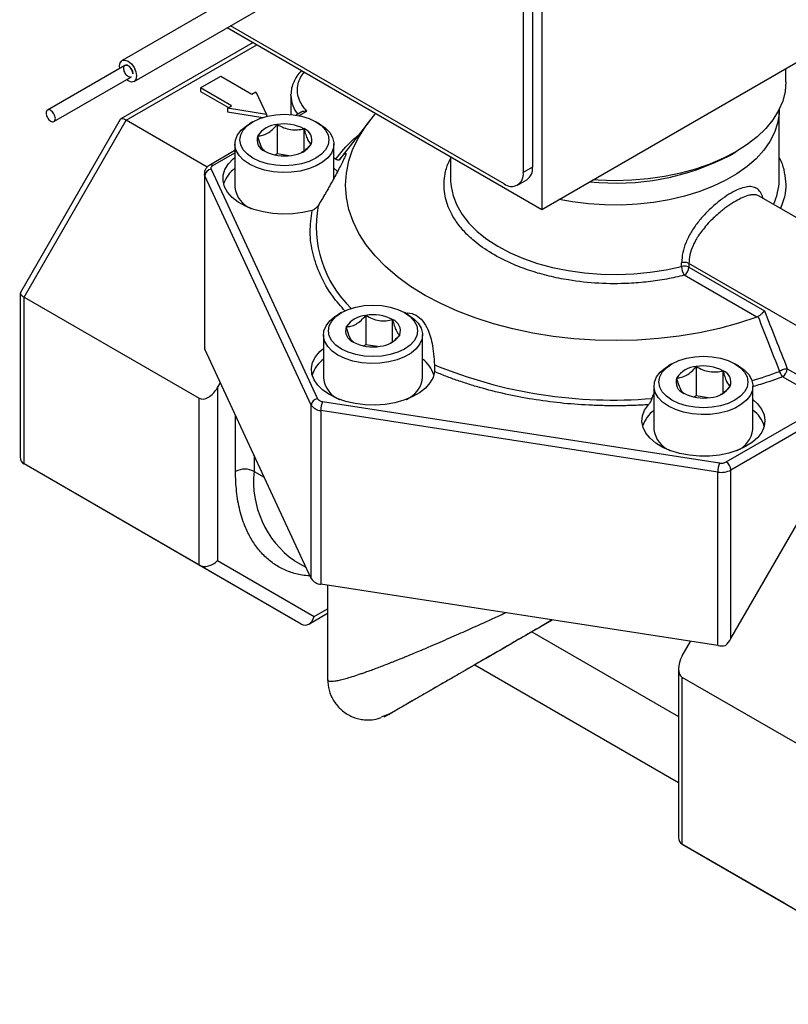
# Model space of a CAD drawing. Header units: inches. Extents: x 0.5 to 21.5, y 0.5 to 16.5.
# Tile 10 of 12: x 18.3 to 20.1, y 11.4 to 13.7. Entities that reach past the tile are written whole.
import ezdxf

# ---------------------------------------------------------------- set-up
doc = ezdxf.new("R2010")
doc.units = ezdxf.units.IN
doc.header["$LTSCALE"] = 2
doc.header["$MEASUREMENT"] = 0

msp = doc.modelspace()

# ---------------------------------------------------------------- linework, layer by layer
for p, q in [((19.5066, 14.1386), (19.5066, 13.2249)), ((19.4638, 14.1057), (19.4638, 13.3088)), ((19.485, 14.118), (19.485, 13.321)), ((19.2552, 13.9726), (18.5481, 13.5644)), ((18.5756, 13.5167), (19.2827, 13.9249)), ((19.5066, 13.2249), (20.3629, 13.7192)), ((18.7883, 13.6395), (19.5066, 13.2249)), ((19.42, 13.2835), (18.7958, 13.6438)), ((18.847, 13.6057), (18.5449, 13.4312)), ((18.5573, 13.4283), (18.8558, 13.6006)), ((18.5544, 13.5535), (18.3776, 13.4515)), ((20.0636, 13.5157), (20.0636, 13.5465)), ((18.3926, 13.4255), (18.5694, 13.5276)), ((18.7273, 13.5019), (18.7733, 13.5285)), ((18.7733, 13.5285), (18.844, 13.4877)), ((18.7981, 13.4611), (18.7273, 13.5019)), ((18.7273, 13.5019), (18.7273, 13.4938)), ((18.7273, 13.4938), (18.791, 13.457)), ((18.844, 13.4877), (18.8537, 13.4932)), ((18.8537, 13.4932), (18.8776, 13.4417)), ((18.9333, 13.485), (18.9334, 13.4874)), ((18.9333, 13.485), (18.9333, 13.4414)), ((18.7884, 13.4555), (18.7981, 13.4611)), ((18.8776, 13.4417), (18.7884, 13.4555)), ((18.7884, 13.4555), (18.7884, 13.4474)), ((18.7884, 13.4474), (18.8697, 13.4348)), ((18.8776, 13.4417), (18.8776, 13.437)), ((18.957, 13.4465), (18.9456, 13.44)), ((18.9523, 13.4388), (18.97, 13.449)), ((20.0481, 13.2928), (20.0481, 13.4512)), ((18.5437, 13.43), (18.3159, 13.0356)), ((18.3243, 13.0247), (18.5573, 13.4283)), ((18.7423, 13.3214), (18.5573, 13.4283)), ((18.8468, 13.4249), (18.8388, 13.4202)), ((18.9024, 13.4186), (18.9024, 13.3516)), ((18.9634, 13.3584), (18.9634, 13.4091)), ((18.9986, 13.4202), (18.9906, 13.4249)), ((19.1118, 13.4254), (19.0499, 13.3455)), ((18.8057, 13.3741), (18.8057, 13.2753)), ((19.0317, 13.2961), (19.0317, 13.3741)), ((18.8057, 13.3592), (18.7481, 13.3259)), ((18.7556, 13.3252), (18.8057, 13.3541)), ((18.9024, 13.3516), (18.8978, 13.3489)), ((18.9293, 13.3474), (18.9024, 13.3516)), ((19.0317, 13.3434), (19.036, 13.3398)), ((19.0499, 13.3455), (19.0441, 13.3378)), ((19.2981, 13.3453), (19.2981, 13.2928)), ((19.9351, 13.3482), (19.9493, 13.3563)), ((19.485, 13.321), (19.4638, 13.3088)), ((18.7359, 13.3064), (18.7359, 12.9104)), ((18.9798, 12.7786), (18.7369, 13.3018)), ((18.7369, 12.9057), (18.7369, 13.3018)), ((18.7514, 13.3163), (18.9942, 12.7931)), ((19.2981, 13.2928), (19.2981, 13.2895)), ((19.451, 13.2804), (19.4722, 13.2927)), ((20.0481, 13.2912), (20.0481, 13.2928)), ((20.3875, 13.0328), (20.0023, 13.2552)), ((18.8388, 13.2292), (18.8425, 13.227)), ((19.8254, 13.095), (19.8254, 13.1031)), ((20.2367, 12.8736), (19.8421, 13.1013)), ((19.8421, 13.1013), (19.8421, 13.0932)), ((19.9974, 12.979), (19.8315, 13.0748)), ((19.8421, 13.0932), (20.0143, 12.9937)), ((18.3155, 13.034), (18.3155, 12.6594)), ((18.3243, 13.0247), (18.7238, 12.7941)), ((18.3243, 12.6442), (18.3243, 13.0247)), ((19.0489, 12.9894), (19.0409, 12.9847)), ((19.1045, 12.9831), (19.1045, 12.9161)), ((19.2008, 12.9847), (19.1928, 12.9894)), ((19.1655, 12.9229), (19.1655, 12.9736)), ((19.0078, 12.9386), (19.0078, 12.8398)), ((19.2338, 12.8398), (19.2338, 12.9386)), ((19.1045, 12.9161), (19.0999, 12.9134)), ((19.1314, 12.9119), (19.1045, 12.9161)), ((18.9798, 12.3826), (18.7369, 12.9057)), ((19.8033, 12.8727), (19.7953, 12.868)), ((19.9552, 12.868), (19.9472, 12.8727)), ((19.8589, 12.8664), (19.8589, 12.7994)), ((19.9199, 12.8062), (19.9199, 12.8569)), ((20.0666, 12.8615), (20.2082, 12.7797)), ((18.7662, 12.8186), (18.7724, 12.8293)), ((20.1976, 12.7614), (20.0559, 12.8432)), ((18.7662, 12.8186), (18.7662, 12.4237)), ((19.7577, 12.7935), (19.7622, 12.8042)), ((19.7622, 12.8219), (19.7622, 12.7231)), ((19.9882, 12.7231), (19.9882, 12.8219)), ((18.7238, 12.4136), (18.7238, 12.7941)), ((19.0056, 12.7866), (19.9118, 12.6464)), ((19.0409, 12.7937), (19.0446, 12.7915)), ((19.1971, 12.7915), (19.2008, 12.7937)), ((19.8589, 12.7994), (19.8543, 12.7968)), ((19.8858, 12.7952), (19.8589, 12.7994)), ((18.9798, 12.3826), (18.9798, 12.7786)), ((19.9079, 12.6258), (19.0017, 12.766)), ((19.0017, 12.766), (19.0017, 12.3699)), ((19.9272, 12.6488), (20.1417, 12.7726)), ((18.8069, 12.6273), (18.8069, 12.755)), ((20.1445, 12.7497), (19.9378, 12.6304)), ((19.7953, 12.677), (19.799, 12.6748)), ((19.9515, 12.6748), (19.9552, 12.677)), ((18.8493, 12.6636), (18.8493, 12.6273)), ((18.7238, 12.4136), (18.3243, 12.6442)), ((18.5573, 12.5096), (18.3243, 12.6442)), ((18.8493, 12.6273), (18.8723, 12.614)), ((19.9079, 12.2298), (19.9079, 12.6258)), ((19.9378, 12.2457), (19.9378, 12.6304)), ((19.9378, 12.2457), (20.1048, 12.5349)), ((18.9568, 12.279), (18.5573, 12.5096)), ((18.7662, 12.4237), (18.9868, 12.2963)), ((18.9415, 12.4235), (18.9678, 12.4084)), ((18.9568, 12.279), (18.7238, 12.4136)), ((19.9079, 12.2298), (19.0017, 12.3699)), ((19.0171, 12.3676), (19.0171, 12.153)), ((18.9868, 12.2963), (19.0171, 12.3138)), ((18.9744, 12.279), (19.0171, 12.3037)), ((19.5301, 12.2882), (19.4834, 12.2612)), ((19.4834, 12.2612), (19.8181, 12.068)), ((19.8269, 12.2063), (19.846, 12.2393)), ((19.3531, 12.1859), (19.1591, 12.0739)), ((19.3531, 12.1859), (19.8181, 11.9175)), ((19.8181, 12.1767), (19.8181, 11.792)), ((20.2264, 11.9266), (19.8269, 12.1573)), ((19.8269, 11.7768), (19.8269, 12.1573)), ((19.1469, 12.0693), (19.1394, 12.0664)), ((19.146, 12.0676), (19.156, 12.0725)), ((19.1591, 12.0739), (19.1469, 12.0693)), ((19.8269, 11.7768), (20.2264, 11.5461)), ((20.0599, 11.6422), (19.8269, 11.7768)), ((20.0599, 11.6422), (20.4594, 11.4116))]:
    msp.add_line(p, q)
at = {"flags": 128}
for points in [[(18.5429, 13.5469), (18.5424, 13.5518), (18.5439, 13.5595), (18.5481, 13.5644), (18.5544, 13.5656), (18.5619, 13.563), (18.5693, 13.557), (18.5756, 13.5485), (18.5798, 13.5388), (18.5813, 13.5293), (18.5813, 13.5293)], [(18.5813, 13.5293), (18.5798, 13.5216), (18.5756, 13.5167), (18.5693, 13.5155), (18.5619, 13.5181), (18.5579, 13.5209)], [(20.0636, 13.5157), (20.0617, 13.4936), (20.0561, 13.4717), (20.0468, 13.4503), (20.0339, 13.4294), (20.0175, 13.4094), (19.9978, 13.3905), (19.975, 13.3727), (19.9492, 13.3563), (19.9208, 13.3414), (19.89, 13.3283), (19.8572, 13.3169), (19.8225, 13.3074), (19.7865, 13.3), (19.7493, 13.2946), (19.7114, 13.2914), (19.6731, 13.2903), (19.6348, 13.2914), (19.623, 13.2921)], [(18.9906, 13.3418), (18.9752, 13.3345), (18.9576, 13.3291), (18.9386, 13.3258), (18.9187, 13.3246), (18.8989, 13.3258), (18.8798, 13.3291), (18.8622, 13.3345), (18.8468, 13.3418), (18.8342, 13.3507), (18.8248, 13.3609), (18.819, 13.3719), (18.817, 13.3833), (18.819, 13.3948), (18.8248, 13.4058), (18.8342, 13.416), (18.8468, 13.4249), (18.8622, 13.4322), (18.8798, 13.4376), (18.8989, 13.4409), (18.9187, 13.4421), (18.9386, 13.4409), (18.9576, 13.4376), (18.9752, 13.4322), (18.9906, 13.4249), (19.0033, 13.416), (19.0127, 13.4058), (19.0185, 13.3948), (19.0204, 13.3833), (19.0185, 13.3719), (19.0127, 13.3609), (19.0033, 13.3507), (18.9906, 13.3418)], [(19.9974, 12.979), (19.9554, 12.9652), (19.9116, 12.9534), (19.8663, 12.9436), (19.8198, 12.9358), (19.7724, 12.9303), (19.7244, 12.9268), (19.676, 12.9256), (19.6277, 12.9266), (19.5796, 12.9297), (19.5321, 12.9351), (19.4855, 12.9425), (19.4401, 12.9521), (19.3961, 12.9637), (19.3538, 12.9772), (19.3135, 12.9927), (19.2754, 13.0099), (19.2397, 13.0288), (19.2068, 13.0492), (19.1767, 13.0711), (19.1497, 13.0943), (19.126, 13.1186), (19.1056, 13.1439), (19.0888, 13.1701), (19.0756, 13.197), (19.066, 13.2243), (19.0602, 13.2521), (19.0583, 13.28), (19.0601, 13.3079), (19.0657, 13.3356), (19.0751, 13.363), (19.0882, 13.3899), (19.1049, 13.4161), (19.1251, 13.4415), (19.1272, 13.4439)], [(20.0481, 13.4528), (20.0478, 13.4431), (20.0446, 13.4216), (20.0376, 13.4004), (20.0271, 13.3797), (20.013, 13.3597), (19.9955, 13.3406), (19.9748, 13.3226), (19.9512, 13.3059), (19.9247, 13.2907), (19.8958, 13.277), (19.8646, 13.2651), (19.8316, 13.255), (19.797, 13.2469), (19.7611, 13.2408), (19.7244, 13.2367), (19.6871, 13.2349), (19.6497, 13.2351), (19.6126, 13.2375), (19.576, 13.2421), (19.5458, 13.2476)], [(18.9986, 13.4202), (19.0119, 13.411), (19.0221, 13.4005), (19.0287, 13.3891), (19.0316, 13.3771), (19.0306, 13.3651), (19.0259, 13.3534), (19.0174, 13.3424), (19.0056, 13.3324), (18.9909, 13.3239), (18.9737, 13.3171), (18.9546, 13.3123), (18.9343, 13.3095), (18.9135, 13.309), (18.8928, 13.3106), (18.8731, 13.3144), (18.8549, 13.3203), (18.8388, 13.328), (18.8255, 13.3373), (18.8153, 13.3478), (18.8087, 13.3592), (18.8058, 13.3711), (18.8068, 13.3831), (18.8116, 13.3949), (18.82, 13.4059), (18.8318, 13.4158), (18.8388, 13.4202)], [(18.9817, 13.2226), (18.9603, 13.2177), (18.9378, 13.2148), (18.9148, 13.2141), (18.8919, 13.2155), (18.8698, 13.2191), (18.8489, 13.2248), (18.8299, 13.2323), (18.8133, 13.2415), (18.7996, 13.2522), (18.789, 13.264), (18.7819, 13.2766), (18.7785, 13.2898), (18.7789, 13.3031), (18.783, 13.3162), (18.7908, 13.3287), (18.802, 13.3403), (18.8057, 13.3434)], [(18.7369, 13.3018), (18.7361, 13.3041), (18.7359, 13.3064)], [(19.0409, 13.3107), (19.0394, 13.3122), (19.0317, 13.3189)], [(19.2981, 13.2895), (19.2991, 13.2772), (19.3037, 13.2555), (19.3121, 13.2342), (19.3241, 13.2135), (19.3397, 13.1936), (19.3587, 13.1748), (19.3809, 13.1571), (19.4061, 13.1408), (19.434, 13.126), (19.4643, 13.113), (19.4967, 13.1018), (19.5309, 13.0925), (19.5666, 13.0852), (19.6033, 13.0801), (19.6408, 13.0771), (19.6786, 13.0763), (19.7163, 13.0777), (19.7536, 13.0814), (19.7901, 13.0871), (19.8254, 13.095)], [(19.1928, 12.9894), (19.2054, 12.9805), (19.2148, 12.9703), (19.2206, 12.9593), (19.2225, 12.9478), (19.2206, 12.9364), (19.2148, 12.9254), (19.2054, 12.9152), (19.1928, 12.9063), (19.1774, 12.899), (19.1598, 12.8936), (19.1407, 12.8903), (19.1208, 12.8891), (19.101, 12.8903), (19.0819, 12.8936), (19.0643, 12.899), (19.0489, 12.9063), (19.0363, 12.9152), (19.0269, 12.9254), (19.0211, 12.9364), (19.0191, 12.9478), (19.0211, 12.9593), (19.0269, 12.9703), (19.0363, 12.9805), (19.0489, 12.9894), (19.0643, 12.9967), (19.0819, 13.0021), (19.101, 13.0054), (19.1208, 13.0066), (19.1407, 13.0054), (19.1598, 13.0021), (19.1774, 12.9967), (19.1928, 12.9894)], [(19.2008, 12.9847), (19.2141, 12.9755), (19.2242, 12.965), (19.2308, 12.9536), (19.2337, 12.9416), (19.2328, 12.9296), (19.228, 12.9179), (19.2196, 12.9069), (19.2078, 12.8969), (19.193, 12.8884), (19.1758, 12.8816), (19.1568, 12.8768), (19.1365, 12.874), (19.1156, 12.8735), (19.095, 12.8751), (19.0752, 12.8789), (19.057, 12.8848), (19.0409, 12.8925), (19.0276, 12.9018), (19.0175, 12.9123), (19.0109, 12.9237), (19.008, 12.9356), (19.0089, 12.9476), (19.0137, 12.9594), (19.0221, 12.9704), (19.0339, 12.9803), (19.0409, 12.9847)], [(19.2611, 12.8549), (19.2579, 12.8417), (19.2509, 12.829), (19.2405, 12.8172), (19.2269, 12.8065), (19.2104, 12.7972), (19.1915, 12.7896), (19.1708, 12.7838), (19.1486, 12.7802), (19.1258, 12.7786), (19.1028, 12.7792), (19.0802, 12.782), (19.0588, 12.7869), (19.0391, 12.7937), (19.0215, 12.8023), (19.0066, 12.8124), (18.9948, 12.8239), (18.9863, 12.8362), (18.9815, 12.8492), (18.9804, 12.8625), (18.9831, 12.8757), (18.9895, 12.8885), (18.9994, 12.9005), (19.0078, 12.9079)], [(19.9472, 12.7896), (19.9317, 12.7823), (19.9142, 12.7769), (19.8951, 12.7736), (19.8752, 12.7724), (19.8554, 12.7736), (19.8363, 12.7769), (19.8187, 12.7823), (19.8033, 12.7896), (19.7907, 12.7985), (19.7813, 12.8087), (19.7755, 12.8197), (19.7735, 12.8312), (19.7755, 12.8426), (19.7813, 12.8536), (19.7907, 12.8638), (19.8033, 12.8727), (19.8187, 12.88), (19.8363, 12.8854), (19.8554, 12.8887), (19.8752, 12.8899), (19.8951, 12.8887), (19.9142, 12.8854), (19.9317, 12.88), (19.9472, 12.8727), (19.9598, 12.8638), (19.9692, 12.8536), (19.975, 12.8426), (19.9769, 12.8312), (19.975, 12.8197), (19.9692, 12.8087), (19.9598, 12.7985), (19.9472, 12.7896)], [(19.9551, 12.8681), (19.9685, 12.8588), (19.9786, 12.8483), (19.9852, 12.8369), (19.9881, 12.8249), (19.9872, 12.8129), (19.9824, 12.8012), (19.974, 12.7902), (19.9622, 12.7803), (19.9474, 12.7717), (19.9302, 12.7649), (19.9111, 12.7601), (19.8908, 12.7573), (19.87, 12.7568), (19.8494, 12.7584), (19.8296, 12.7623), (19.8114, 12.7681), (19.7953, 12.7758), (19.782, 12.7851), (19.7719, 12.7956), (19.7652, 12.807), (19.7624, 12.8189), (19.7633, 12.8309), (19.7681, 12.8427), (19.7765, 12.8537), (19.7883, 12.8636), (19.7953, 12.868)], [(19.9882, 12.7912), (19.9988, 12.7816), (20.0081, 12.7694), (20.0138, 12.7565), (20.0157, 12.7433), (20.0139, 12.73), (20.0084, 12.7171), (19.9993, 12.7049), (19.9869, 12.6937), (19.9714, 12.6838), (19.9534, 12.6756), (19.9333, 12.6691), (19.9116, 12.6646), (19.8889, 12.6622), (19.8659, 12.662), (19.8431, 12.664), (19.8212, 12.6681), (19.8008, 12.6742), (19.7823, 12.6821), (19.7663, 12.6917), (19.7533, 12.7027), (19.7435, 12.7147), (19.7373, 12.7275), (19.7348, 12.7407), (19.736, 12.754), (19.741, 12.767), (19.7496, 12.7793), (19.7496, 12.7793)]]:
    msp.add_lwpolyline(points, dxfattribs=at)
for centre, radius, start, end in [((19.0041, 13.4861), 0.0707, 180.8936, 218.7373), ((18.9058, 13.361), 0.0576, 93.4335, 146.5611), ((18.9188, 13.323), 0.0969, 62.6428, 99.7711), ((18.9535, 13.3832), 0.0278, 340.539, 69.2579), ((18.8839, 13.3835), 0.0278, 160.539, 249.2579), ((18.9316, 13.4057), 0.0576, 273.4335, 326.5611), ((18.9186, 13.4437), 0.0969, 242.6428, 279.7711), ((19.6765, 13.8441), 0.5593, 263.7885, 297.5432), ((18.7512, 13.319), 0.00755, 54.3915, 114.2032), ((19.4555, 13.3173), 0.0297, 304.0564, 7.2558), ((18.7531, 13.3001), 0.0163, 96.0248, 173.9769), ((18.8484, 13.2608), 0.072, 126.3353, 162.1497), ((19.4371, 13.3045), 0.0271, 230.7967, 9.214), ((18.864, 13.2816), 0.0586, 186.1695, 249.1197), ((19.9155, 13.2936), 0.1326, 334.4157, 358.9636), ((19.2526, 13.1866), 0.2612, 169.661, 225.9026), ((19.8314, 13.0723), 0.0234, 62.8804, 104.8835), ((19.8629, 13.0953), 0.0375, 180.5019, 213.1249), ((19.8191, 13.0942), 0.0231, 302.6055, 357.3945), ((19.108, 12.9255), 0.0576, 93.4335, 146.5611), ((19.121, 12.8875), 0.0969, 62.6428, 99.7711), ((19.1557, 12.9477), 0.0278, 340.539, 69.2579), ((19.086, 12.948), 0.0278, 160.539, 249.2579), ((19.1337, 12.9702), 0.0576, 273.4335, 326.5611), ((19.1207, 13.0082), 0.0969, 242.6428, 279.7711), ((18.7468, 12.9104), 0.0109, 180.2884, 205.4052), ((19.0505, 12.8253), 0.072, 126.3353, 162.1497), ((19.1937, 12.8272), 0.069, 17.0457, 54.4693), ((19.6686, 13.8613), 1.0714, 247.6454, 274.7685), ((19.8623, 12.8088), 0.0576, 93.4335, 146.5611), ((19.8753, 12.7708), 0.0969, 62.6428, 99.7711), ((19.9101, 12.831), 0.0278, 340.539, 69.2579), ((19.7316, 13.6909), 0.8936, 286.551, 290.7913), ((20.075, 12.8624), 0.0271, 194.6961, 225.2924), ((20.0435, 12.8626), 0.0231, 302.6055, 357.3945), ((19.0661, 12.8461), 0.0586, 186.1695, 249.1197), ((19.1744, 12.847), 0.0599, 291.6391, 353.0717), ((19.8404, 12.8313), 0.0278, 160.539, 249.2579), ((19.8751, 12.8915), 0.0969, 242.6428, 279.7711), ((19.8881, 12.8535), 0.0576, 273.4335, 326.5611), ((18.996, 12.7769), 0.0163, 96.0248, 173.9769), ((19.0589, 12.7659), 0.0572, 158.7728, 179.8941), ((19.0034, 12.7942), 0.0283, 213.4389, 266.5665), ((19.8049, 12.7086), 0.072, 126.3353, 162.1497), ((19.9481, 12.7105), 0.069, 17.0457, 54.4693), ((19.8205, 12.7294), 0.0586, 186.1695, 249.1197), ((19.9287, 12.7303), 0.0599, 291.6391, 353.0717), ((19.9651, 12.6257), 0.0572, 158.7728, 179.8941), ((19.9148, 12.6294), 0.0231, 2.6055, 57.3945), ((18.8281, 12.5863), 0.0461, 62.6097, 117.3903), ((19.0686, 12.6038), 0.2205, 173.8807, 234.8072), ((19.916, 12.6727), 0.0476, 260.2289, 297.3572), ((19.0034, 12.3982), 0.0283, 213.4389, 266.5665), ((19.9159, 12.2819), 0.0528, 261.2667, 280.6756)]:
    msp.add_arc(centre, radius, start, end)
for centre, major_axis, ratio, start_param, end_param in [((18.5661, 13.4088), (-0.0219, 0.0219), 0.317888, 5.412888, 6.368166), ((18.3455, 13.0268), (0.0299, -0.008), 0.317765, 3.056653, 4.011931), ((18.745, 12.8308), (0.0212, 0.0367), 0.577335, 3.141633, 4.71243), ((18.3455, 12.6666), (0.0277, 0.016), 0.7174, 2.748951, 3.534349), ((18.745, 12.436), (0.0277, 0.016), 0.7174, 3.534349, 5.105146), ((18.9656, 12.3086), (0, 0.032), 0.717434, 2.748992, 4.319788), ((19.7981, 12.4429), (0.445, 0.2569), 0.00007, 2.356154, 3.141633), ((19.9159, 12.2584), (0.0219, 0.038), 0.577335, 4.24754, 4.71243), ((19.8481, 12.194), (0.0212, 0.0367), 0.577335, 1.570837, 3.141633), ((19.8481, 11.7992), (0.0277, 0.016), 0.7174, 2.748951, 3.534349)]:
    msp.add_ellipse(centre, major_axis=major_axis, ratio=ratio, start_param=start_param, end_param=end_param)
for points, knots in [([(18.5725, 13.5344), (18.5725, 13.5372), (18.5716, 13.5405), (18.5685, 13.5466), (18.5663, 13.5494), (18.5616, 13.5533), (18.559, 13.5543), (18.5547, 13.5542), (18.553, 13.5529), (18.5512, 13.5488), (18.551, 13.5459), (18.5524, 13.5398), (18.554, 13.5365), (18.558, 13.531), (18.5605, 13.5289), (18.5653, 13.5266), (18.5677, 13.5266), (18.5694, 13.5276)], [0, 0, 0, 0, 0.125, 0.125, 0.25, 0.25, 0.375, 0.375, 0.5, 0.5, 0.625, 0.625, 0.75, 0.75, 0.875, 0.875, 1, 1, 1, 1]), ([(18.5544, 13.5535), (18.5559, 13.5544), (18.5578, 13.5545), (18.5619, 13.553), (18.564, 13.5516), (18.5679, 13.5475), (18.5695, 13.5449), (18.5719, 13.5396), (18.5725, 13.5368), (18.5725, 13.5344)], [0, 0, 0, 0, 0.25, 0.25, 0.5, 0.5, 0.75, 0.75, 1, 1, 1, 1]), ([(18.9577, 13.5418), (18.9555, 13.5394), (18.9497, 13.5332), (18.9427, 13.5222), (18.9369, 13.5087), (18.9338, 13.4971), (18.9338, 13.49), (18.9338, 13.4877)], [0, 0, 0, 0, 0.14885, 0.390015, 0.634464, 0.884419, 1, 1, 1, 1]), ([(18.97, 13.449), (18.966, 13.4536), (18.9579, 13.463), (18.9508, 13.4785), (18.9475, 13.4946), (18.9494, 13.5112), (18.9546, 13.5259), (18.9613, 13.5345), (18.964, 13.5381)], [0, 0, 0, 0, 0.169023, 0.337982, 0.516315, 0.694518, 0.872851, 1, 1, 1, 1]), ([(18.3957, 13.4324), (18.3957, 13.4292), (18.3946, 13.4266), (18.3906, 13.4244), (18.3879, 13.4246), (18.3823, 13.4279), (18.3796, 13.4308), (18.3756, 13.4376), (18.3745, 13.4414), (18.3745, 13.4478), (18.3756, 13.4504), (18.3796, 13.4526), (18.3823, 13.4523), (18.3879, 13.4491), (18.3906, 13.4462), (18.3946, 13.4394), (18.3957, 13.4356), (18.3957, 13.4324)], [0, 0, 0, 0, 0.125, 0.125, 0.25, 0.25, 0.375, 0.375, 0.5, 0.5, 0.625, 0.625, 0.75, 0.75, 0.875, 0.875, 1, 1, 1, 1]), ([(18.97, 13.449), (18.9675, 13.449), (18.9632, 13.449), (18.9588, 13.4477), (18.9572, 13.4466), (18.957, 13.4465)], [0, 0, 0, 0, 0.540995, 0.939747, 1, 1, 1, 1]), ([(18.8577, 13.3928), (18.8612, 13.3928), (18.8648, 13.3931), (18.8722, 13.3949), (18.8761, 13.3965), (18.8878, 13.4032), (18.8953, 13.4105), (18.9024, 13.4186)], [0, 0, 0, 0, 0.25, 0.25, 0.5, 0.5, 1, 1, 1, 1]), ([(18.9024, 13.4186), (18.9071, 13.4158), (18.912, 13.4133), (18.9221, 13.4093), (18.9274, 13.4078), (18.9434, 13.4053), (18.9538, 13.4066), (18.9634, 13.4091)], [0, 0, 0, 0, 0.25, 0.25, 0.5, 0.5, 1, 1, 1, 1]), ([(18.9634, 13.4091), (18.9646, 13.4044), (18.9659, 13.3998), (18.9687, 13.3916), (18.9701, 13.3878), (18.9744, 13.3785), (18.9771, 13.3754), (18.9797, 13.3739)], [0, 0, 0, 0, 0.25, 0.25, 0.5, 0.5, 1, 1, 1, 1]), ([(18.8741, 13.3576), (18.8728, 13.3583), (18.8715, 13.3594), (18.8688, 13.3628), (18.8673, 13.3651), (18.8631, 13.3743), (18.8603, 13.3832), (18.8577, 13.3928)], [0, 0, 0, 0, 0.25, 0.25, 0.5, 0.5, 1, 1, 1, 1]), ([(19.036, 13.3398), (19.0479, 13.3548), (19.0628, 13.3738), (19.0835, 13.3909), (19.0878, 13.3945)], [0, 0, 0, 0, 0.790426, 1, 1, 1, 1]), ([(18.9797, 13.3739), (18.9767, 13.3706), (18.9704, 13.3639), (18.9627, 13.3568), (18.9583, 13.355), (18.9574, 13.3546)], [0, 0, 0, 0, 0.432646, 0.880084, 1, 1, 1, 1]), ([(19.0441, 13.3378), (19.0471, 13.3415), (19.0497, 13.3447), (19.0543, 13.3499), (19.0562, 13.3519), (19.0588, 13.3539), (19.0595, 13.3538), (19.0589, 13.3509), (19.0585, 13.3495), (19.057, 13.3456), (19.0559, 13.3431), (19.0531, 13.337), (19.0514, 13.3336), (19.0475, 13.3257), (19.0453, 13.3216), (19.0407, 13.3128), (19.0383, 13.3082), (19.0333, 13.2989), (19.0307, 13.2943), (19.0229, 13.2802), (19.0175, 13.2706), (19.0067, 13.2519), (19.0012, 13.2426), (18.9957, 13.2334)], [0, 0, 0, 0, 0.125, 0.125, 0.25, 0.25, 0.375, 0.375, 0.4375, 0.4375, 0.5, 0.5, 0.5625, 0.5625, 0.625, 0.625, 0.6875, 0.6875, 0.75, 0.75, 0.875, 0.875, 1, 1, 1, 1]), ([(20.0481, 13.3422), (20.0482, 13.3421), (20.0539, 13.3335), (20.0587, 13.3154), (20.0638, 13.2888), (20.0629, 13.2589), (20.0556, 13.2385), (20.0514, 13.2269)], [0, 0, 0, 0, 0.004237, 0.2359, 0.465966, 0.694022, 1, 1, 1, 1]), ([(18.7481, 13.3258), (18.7477, 13.3256), (18.7453, 13.3245), (18.7415, 13.321), (18.7376, 13.3153), (18.7356, 13.3099), (18.7361, 13.3069), (18.7361, 13.3063)], [0, 0, 0, 0, 0.056668, 0.330859, 0.622942, 0.930475, 1, 1, 1, 1]), ([(18.7556, 13.3252), (18.7551, 13.3249), (18.7541, 13.3243), (18.753, 13.3233), (18.7521, 13.3222), (18.7512, 13.3207), (18.7506, 13.3186), (18.7512, 13.3171), (18.7514, 13.3163)], [0, 0, 0, 0, 0.1256462, 0.2494913, 0.3737157, 0.50048, 0.7494946, 1, 1, 1, 1]), ([(19.0441, 13.3378), (19.0433, 13.3368), (19.0421, 13.3366), (19.0393, 13.3373), (19.0377, 13.3383), (19.036, 13.3398)], [0, 0, 0, 0, 0.5, 0.5, 1, 1, 1, 1]), ([(19.8315, 13.0748), (19.8183, 13.0717), (19.7916, 13.0654), (19.7492, 13.0593), (19.6971, 13.055), (19.6355, 13.0552), (19.5742, 13.0619), (19.5226, 13.0722), (19.4808, 13.0841), (19.436, 13.1008), (19.3914, 13.1233), (19.3547, 13.1493), (19.3286, 13.1741), (19.3101, 13.197), (19.2934, 13.2257), (19.2824, 13.2608), (19.2829, 13.2967), (19.2892, 13.3236), (19.2959, 13.3366), (19.2981, 13.3409)], [0, 0, 0, 0, 0.048421, 0.098004, 0.148687, 0.227086, 0.306756, 0.359883, 0.412643, 0.464943, 0.54092, 0.613532, 0.661947, 0.711536, 0.762219, 0.840618, 0.920288, 0.973415, 1, 1, 1, 1]), ([(20.0114, 13.25), (20.0113, 13.2504), (20.0101, 13.2565), (20.0056, 13.2646), (19.9974, 13.2733), (19.9864, 13.2773), (19.9728, 13.2767), (19.9567, 13.2719), (19.9385, 13.2628), (19.9189, 13.2501), (19.899, 13.2341), (19.8796, 13.2156), (19.8618, 13.195), (19.8464, 13.1729), (19.8347, 13.1497), (19.8269, 13.1261), (19.8259, 13.1108), (19.8254, 13.1031)], [0, 0, 0, 0, 0.005038, 0.07654, 0.148522, 0.219599, 0.290075, 0.360205, 0.43004, 0.49987, 0.56995, 0.640395, 0.71149, 0.783494, 0.854982, 0.927405, 1, 1, 1, 1]), ([(20.0023, 13.2552), (20.0002, 13.2562), (19.9961, 13.2581), (19.9885, 13.2585), (19.9788, 13.2572), (19.9658, 13.2528), (19.9491, 13.2443), (19.9341, 13.2347), (19.9218, 13.2256), (19.9114, 13.2173), (19.9004, 13.2076), (19.8886, 13.196), (19.8778, 13.1839), (19.8692, 13.1727), (19.8622, 13.1626), (19.8566, 13.1531), (19.8497, 13.139), (19.8435, 13.1216), (19.8426, 13.1079), (19.8421, 13.1013)], [0, 0, 0, 0, 0.06038, 0.11296, 0.16691, 0.251925, 0.333222, 0.414552, 0.456588, 0.499574, 0.55345, 0.605949, 0.666605, 0.716919, 0.750163, 0.794195, 0.833622, 0.920241, 1, 1, 1, 1]), ([(18.9957, 13.2334), (18.9941, 13.2308), (18.992, 13.2285), (18.9871, 13.2248), (18.9844, 13.2234), (18.9817, 13.2226)], [0, 0, 0, 0, 0.5, 0.5, 1, 1, 1, 1]), ([(19.0576, 12.9925), (19.0476, 13.0038), (19.0243, 13.0301), (18.9996, 13.0743), (18.9823, 13.1234), (18.9753, 13.1732), (18.9795, 13.2062), (18.9817, 13.2226)], [0, 0, 0, 0, 0.160969, 0.37206, 0.583105, 0.792565, 1, 1, 1, 1]), ([(19.0599, 12.9573), (19.0633, 12.9573), (19.0669, 12.9576), (19.0743, 12.9594), (19.0782, 12.961), (19.0899, 12.9677), (19.0975, 12.975), (19.1045, 12.9831)], [0, 0, 0, 0, 0.25, 0.25, 0.5, 0.5, 1, 1, 1, 1]), ([(19.1045, 12.9831), (19.1093, 12.9803), (19.1141, 12.9778), (19.1242, 12.9738), (19.1296, 12.9723), (19.1455, 12.9698), (19.1559, 12.9711), (19.1655, 12.9736)], [0, 0, 0, 0, 0.25, 0.25, 0.5, 0.5, 1, 1, 1, 1]), ([(19.1951, 12.988), (19.1951, 12.988), (19.2016, 12.9898), (19.2147, 12.9868), (19.2319, 12.9753), (19.2435, 12.9574), (19.2511, 12.9382), (19.2584, 12.9099), (19.26, 12.8869), (19.2611, 12.8703)], [0, 0, 0, 0, 0.000138, 0.157438, 0.301373, 0.455537, 0.575629, 0.696009, 1, 1, 1, 1]), ([(20.0143, 12.9937), (20.014, 12.9932), (20.0133, 12.9923), (20.012, 12.9908), (20.0107, 12.9894), (20.0095, 12.9882), (20.0078, 12.9865), (20.0055, 12.9845), (20.0026, 12.9821), (20.0007, 12.9808), (19.9998, 12.9802)], [0, 0, 0, 0, 0.12831, 0.24269, 0.343089, 0.429476, 0.5019, 0.681161, 0.846708, 1, 1, 1, 1]), ([(20.0143, 12.9937), (20.0228, 12.9723), (20.0402, 12.9283), (20.0576, 12.8842), (20.0666, 12.8615)], [0, 0, 0, 0, 0.485843, 1, 1, 1, 1]), ([(19.1655, 12.9736), (19.1668, 12.9689), (19.1681, 12.9643), (19.1708, 12.9561), (19.1722, 12.9523), (19.1765, 12.943), (19.1793, 12.9399), (19.1818, 12.9384)], [0, 0, 0, 0, 0.25, 0.25, 0.5, 0.5, 1, 1, 1, 1]), ([(19.9998, 12.9802), (20.0078, 12.96), (20.0241, 12.9184), (20.0404, 12.8769), (20.0488, 12.8555)], [0, 0, 0, 0, 0.486893, 1, 1, 1, 1]), ([(19.0762, 12.9221), (19.0749, 12.9228), (19.0736, 12.9239), (19.0709, 12.9273), (19.0695, 12.9296), (19.0652, 12.9388), (19.0624, 12.9477), (19.0599, 12.9573)], [0, 0, 0, 0, 0.25, 0.25, 0.5, 0.5, 1, 1, 1, 1]), ([(19.1818, 12.9384), (19.1788, 12.9351), (19.1726, 12.9284), (19.1648, 12.9213), (19.1605, 12.9195), (19.1595, 12.9191)], [0, 0, 0, 0, 0.432646, 0.880084, 1, 1, 1, 1]), ([(19.2611, 12.8703), (19.2612, 12.8672), (19.2613, 12.8643), (19.2614, 12.859), (19.2613, 12.8567), (19.2611, 12.8549)], [0, 0, 0, 0, 0.5, 0.5, 1, 1, 1, 1]), ([(19.7496, 12.7793), (19.7443, 12.779), (19.7337, 12.7784), (19.7177, 12.7777), (19.7017, 12.7772), (19.6857, 12.7769), (19.6696, 12.7768), (19.6536, 12.777), (19.6376, 12.7774), (19.6052, 12.7785), (19.5566, 12.7819), (19.4928, 12.79), (19.4305, 12.8014), (19.3806, 12.8137), (19.3422, 12.8251), (19.3143, 12.8342), (19.2872, 12.8441), (19.2698, 12.8513), (19.2611, 12.8549)], [0, 0, 0, 0, 0.031037, 0.062025, 0.092981, 0.123923, 0.154865, 0.185826, 0.21682, 0.247866, 0.373917, 0.500008, 0.626059, 0.752151, 0.814172, 0.876065, 0.937964, 1, 1, 1, 1]), ([(19.8142, 12.8406), (19.8177, 12.8406), (19.8213, 12.8409), (19.8287, 12.8428), (19.8326, 12.8443), (19.8443, 12.851), (19.8519, 12.8583), (19.8589, 12.8664)], [0, 0, 0, 0, 0.25, 0.25, 0.5, 0.5, 1, 1, 1, 1]), ([(19.8589, 12.8664), (19.8637, 12.8636), (19.8685, 12.8612), (19.8786, 12.8571), (19.884, 12.8556), (19.8999, 12.8531), (19.9103, 12.8544), (19.9199, 12.8569)], [0, 0, 0, 0, 0.25, 0.25, 0.5, 0.5, 1, 1, 1, 1]), ([(19.9199, 12.8569), (19.9212, 12.8522), (19.9225, 12.8476), (19.9252, 12.8394), (19.9266, 12.8356), (19.9309, 12.8263), (19.9337, 12.8232), (19.9362, 12.8217)], [0, 0, 0, 0, 0.25, 0.25, 0.5, 0.5, 1, 1, 1, 1]), ([(19.8306, 12.8054), (19.8293, 12.8061), (19.828, 12.8072), (19.8253, 12.8106), (19.8239, 12.8129), (19.8196, 12.8221), (19.8168, 12.831), (19.8142, 12.8406)], [0, 0, 0, 0, 0.25, 0.25, 0.5, 0.5, 1, 1, 1, 1]), ([(20.0559, 12.8432), (20.0394, 12.837), (20.0175, 12.8289), (19.994, 12.8224), (19.9882, 12.8208)], [0, 0, 0, 0, 0.754612, 1, 1, 1, 1]), ([(19.9362, 12.8217), (19.9332, 12.8184), (19.927, 12.8117), (19.9192, 12.8046), (19.9149, 12.8028), (19.9139, 12.8024)], [0, 0, 0, 0, 0.4326457, 0.8800845, 1, 1, 1, 1]), ([(18.9942, 12.7931), (18.9944, 12.7927), (18.9949, 12.7919), (18.9958, 12.7909), (18.997, 12.7899), (18.9988, 12.7887), (19.0016, 12.7874), (19.0042, 12.7868), (19.0056, 12.7866)], [0, 0, 0, 0, 0.125646, 0.249491, 0.373716, 0.50048, 0.749495, 1, 1, 1, 1]), ([(19.7577, 12.7935), (19.7567, 12.7906), (19.7553, 12.7879), (19.7525, 12.783), (19.751, 12.7809), (19.7496, 12.7793)], [0, 0, 0, 0, 0.5, 0.5, 1, 1, 1, 1]), ([(19.9118, 12.6464), (19.9125, 12.6463), (19.9138, 12.6461), (19.9159, 12.6461), (19.918, 12.6461), (19.9207, 12.6464), (19.9241, 12.6472), (19.9262, 12.6483), (19.9272, 12.6488)], [0, 0, 0, 0, 0.125646, 0.249491, 0.373716, 0.50048, 0.749495, 1, 1, 1, 1]), ([(18.9769, 12.3887), (18.9709, 12.3891), (18.9548, 12.3903), (18.9307, 12.3972), (18.9048, 12.4091), (18.8816, 12.4254), (18.8613, 12.4458), (18.844, 12.47), (18.8286, 12.5001), (18.8164, 12.537), (18.8084, 12.5803), (18.8074, 12.6118), (18.8069, 12.6273)], [0, 0, 0, 0, 0.05874, 0.156657, 0.254617, 0.352534, 0.450493, 0.54637, 0.642289, 0.764937, 0.884263, 1, 1, 1, 1]), ([(19.0171, 12.1531), (19.0175, 12.1518), (19.0183, 12.1493), (19.0252, 12.1483), (19.0349, 12.1492), (19.0466, 12.1516), (19.0587, 12.1548), (19.0731, 12.159), (19.0866, 12.1634), (19.098, 12.1673), (19.1072, 12.1705), (19.1172, 12.1741), (19.1282, 12.1782), (19.1402, 12.1827), (19.1505, 12.1867), (19.1589, 12.19), (19.165, 12.1924), (19.1718, 12.1951), (19.1792, 12.198), (19.1873, 12.2013), (19.1989, 12.206), (19.2128, 12.2118), (19.2273, 12.2178), (19.2398, 12.2231), (19.2548, 12.2294), (19.2737, 12.2376), (19.2954, 12.247), (19.3162, 12.2562), (19.336, 12.265), (19.3653, 12.2782), (19.3939, 12.2911), (19.4176, 12.3021), (19.4233, 12.3047)], [0, 0, 0, 0, 0.0630457, 0.1285753, 0.1978829, 0.2432543, 0.2911254, 0.3415048, 0.3895628, 0.4127818, 0.437152, 0.4626736, 0.4893468, 0.5171721, 0.5461495, 0.5581691, 0.5712197, 0.5853014, 0.6004142, 0.6165581, 0.6337331, 0.6690508, 0.6956703, 0.7135912, 0.7361313, 0.7743941, 0.810122, 0.8433153, 0.8739743, 0.9020994, 0.9763805, 1, 1, 1, 1]), ([(19.5301, 12.2882), (19.5199, 12.2823), (19.4926, 12.2665), (19.4447, 12.2388), (19.3873, 12.2057), (19.3299, 12.1726), (19.2789, 12.1431), (19.2359, 12.1183), (19.2016, 12.0985), (19.1769, 12.0842), (19.1618, 12.0755), (19.155, 12.0716), (19.1578, 12.0732), (19.1591, 12.0739)], [0, 0, 0, 0, 0.043404, 0.116588, 0.219612, 0.324875, 0.43124, 0.536839, 0.639814, 0.739178, 0.831824, 0.918814, 1, 1, 1, 1]), ([(19.0172, 12.1531), (19.0179, 12.1446), (19.0192, 12.1278), (19.0297, 12.1043), (19.0462, 12.084), (19.0634, 12.0718), (19.0773, 12.0659), (19.0855, 12.0634), (19.0917, 12.0619), (19.0979, 12.0609), (19.1063, 12.0601), (19.1178, 12.0604), (19.129, 12.062), (19.1367, 12.0648), (19.1396, 12.0658)], [0, 0, 0, 0, 0.119141, 0.237703, 0.357191, 0.482274, 0.543693, 0.573366, 0.603267, 0.635094, 0.671035, 0.758935, 0.906708, 1, 1, 1, 1])]:
    msp.add_open_spline(points, degree=3, knots=knots)
for points in [[(19.8421, 13.1013), (19.84, 13.1026), (19.8344, 13.1043), (19.8282, 13.1038), (19.8254, 13.1031)], [(19.9998, 12.9802), (19.9991, 12.9797), (19.9983, 12.9793), (19.9974, 12.979)], [(20.0666, 12.8615), (20.0644, 12.8613), (20.0584, 12.8598), (20.0516, 12.857), (20.0488, 12.8555)]]:
    msp.add_open_spline(points, degree=3)

doc.saveas('drawing.dxf')
